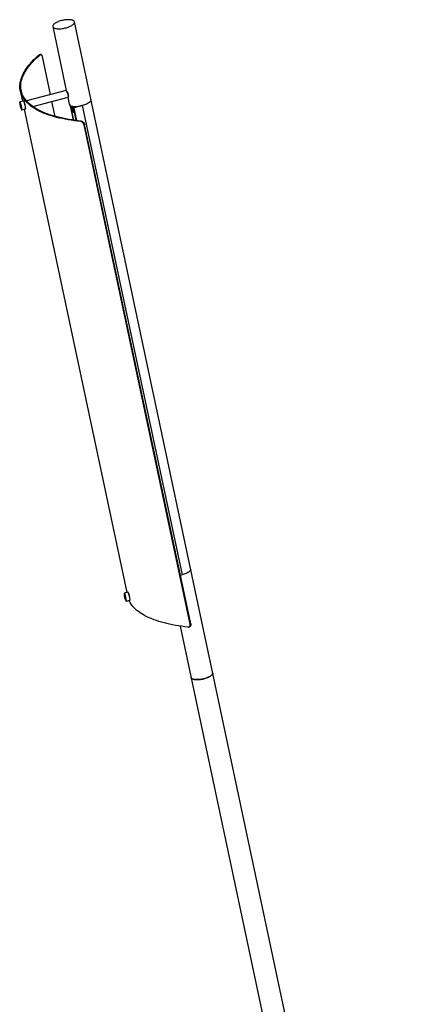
# Model space of a CAD drawing. Header units: millimetres. Extents: x -829 to 344, y -1416 to 271.
# Tile 5 of 5: x -96 to 242, y -572 to 271. Entities that reach past the tile are written whole.
import ezdxf

# ---------------------------------------------------------------- set-up
doc = ezdxf.new("R2010")
doc.units = ezdxf.units.MM

msp = doc.modelspace()

# ---------------------------------------------------------------- linework, layer by layer
at = {"color": 7, "linetype": 'Continuous', "lineweight": 25}
for p, q in [((-67.76, 265.26), (-56.12, 210.55)), ((242.28, -1100.91), (-49.18, 269.21)), ((-78.66, 241.08), (-79.34, 241.1)), ((-77.99, 241.34), (-78.67, 241.36)), ((-69.7, 207.02), (-76.62, 239.57)), ((-95.57, 210.16), (-93.67, 201.25)), ((-56.12, 210.59), (-90.3, 201.61)), ((-84.95, 196.81), (-54.6, 204.78)), ((-54.88, 204.71), (-53.6, 198.69)), ((-92.88, 201.45), (-95.95, 200.65)), ((-94.17, 193.88), (-91.1, 194.68)), ((-92.21, 194.39), (-4.13, -219.68)), ((-65.71, 188.27), (-68.45, 201.15)), ((-52.91, 197.74), (-50.22, 185.08)), ((-52.58, 196.79), (-52.76, 197.64)), ((-49.26, 191.45), (-52.58, 196.79)), ((-52.53, 197.02), (-52.53, 197)), ((-52.53, 197), (-49.51, 192.15)), ((-52.44, 196.55), (-49.99, 185.04)), ((-50.23, 196.01), (-50.83, 196.97)), ((-50.23, 196.01), (-47.17, 196.81)), ((-49.26, 191.45), (-50.23, 196.01)), ((-50.18, 195.92), (-47.8, 184.75)), ((-50.04, 195.7), (-50.17, 195.91)), ((-42.4, 197.59), (-49.7, 195.68)), ((-42.4, 197.59), (43.15, -204.55)), ((-49.23, 191.46), (-49.26, 191.45)), ((-43.82, 183.91), (-43.36, 184.23)), ((-40.42, 181.27), (-40.88, 180.94)), ((50.1, -246.73), (-40.88, 180.94)), ((50.56, -246.41), (-40.42, 181.27)), ((43.15, -204.55), (41.73, -204.92)), ((-3.33, -219.48), (-6.41, -220.28)), ((-4.63, -227.05), (-1.56, -226.25)), ((41.51, -248.4), (223.69, -1104.86)), ((49.44, -248.97), (49.9, -248.65)), ((50.1, -246.73), (50.56, -246.41))]:
    msp.add_line(p, q, dxfattribs=at)
at = {"color": 8, "linetype": 'Continuous', "lineweight": 25}
for p, q in [((-52.91, 197.74), (-50.22, 185.08)), ((-52.81, 197.67), (-50.13, 185.06)), ((-52.53, 197), (-49.99, 185.04)), ((-50.17, 195.91), (-47.8, 184.74)), ((-50.04, 195.7), (-47.71, 184.73)), ((-49.7, 195.68), (-47.36, 184.69)), ((-49.51, 192.15), (-47.94, 184.76))]:
    msp.add_line(p, q, dxfattribs=at)
at = {"color": 7, "linetype": 'Continuous', "lineweight": 25, "flags": 128}
for points in [[(-60.38, 270.31), (-61.28, 270.06), (-62.15, 269.78), (-62.98, 269.47), (-63.77, 269.14), (-64.51, 268.79), (-65.19, 268.43), (-65.8, 268.06), (-66.33, 267.67), (-66.79, 267.28), (-67.17, 266.9), (-67.46, 266.51), (-67.66, 266.13), (-67.77, 265.77), (-67.78, 265.41), (-67.71, 265.08), (-67.54, 264.77), (-67.28, 264.48), (-66.94, 264.22), (-66.51, 263.99), (-66, 263.79), (-65.41, 263.63), (-64.76, 263.5), (-64.04, 263.41), (-63.27, 263.35), (-62.45, 263.34), (-61.6, 263.36), (-60.71, 263.43), (-59.79, 263.53), (-58.87, 263.67), (-57.94, 263.84), (-57.02, 264.05), (-56.11, 264.28), (-55.22, 264.55), (-54.37, 264.85), (-53.55, 265.17), (-52.79, 265.5), (-52.08, 265.86), (-51.44, 266.23), (-50.86, 266.61), (-50.37, 267), (-49.95, 267.39), (-49.61, 267.77), (-49.37, 268.16), (-49.21, 268.53), (-49.15, 268.89), (-49.18, 269.23), (-49.3, 269.55), (-49.52, 269.86), (-49.82, 270.13), (-50.21, 270.38), (-50.68, 270.59), (-51.22, 270.77), (-51.84, 270.92), (-52.53, 271.03), (-53.27, 271.1), (-54.07, 271.13), (-54.91, 271.13), (-55.78, 271.09), (-56.69, 271), (-57.61, 270.88), (-58.53, 270.73), (-59.46, 270.54), (-60.38, 270.31)], [(-43.82, 183.91), (-46.63, 184.22), (-49.37, 184.57), (-52.05, 184.96), (-54.67, 185.38), (-57.22, 185.85), (-59.7, 186.35), (-62.12, 186.89), (-64.46, 187.47), (-66.73, 188.09), (-68.92, 188.74), (-71.04, 189.42), (-73.08, 190.15), (-75.04, 190.9), (-76.92, 191.7), (-78.72, 192.52), (-80.44, 193.38), (-82.07, 194.27), (-83.61, 195.19), (-85.07, 196.15), (-86.44, 197.13), (-87.72, 198.14), (-88.92, 199.19), (-90.02, 200.26), (-91.02, 201.36), (-91.94, 202.48), (-92.77, 203.63), (-93.5, 204.81), (-94.13, 206.01), (-94.67, 207.23), (-95.12, 208.48), (-95.47, 209.75), (-95.73, 211.03), (-95.89, 212.34), (-95.95, 213.67), (-95.92, 215.01), (-95.8, 216.38), (-95.57, 217.75), (-95.26, 219.14), (-94.84, 220.55), (-94.33, 221.97), (-93.73, 223.4), (-93.03, 224.84), (-92.24, 226.29), (-91.36, 227.75), (-90.38, 229.22), (-89.31, 230.69), (-88.15, 232.17), (-86.9, 233.65), (-85.56, 235.14), (-84.14, 236.63), (-82.62, 238.12), (-81.02, 239.61), (-79.34, 241.1)], [(-43.36, 184.23), (-46.15, 184.54), (-48.87, 184.89), (-51.54, 185.27), (-54.14, 185.7), (-56.67, 186.16), (-59.14, 186.66), (-61.54, 187.2), (-63.87, 187.77), (-66.12, 188.39), (-68.31, 189.03), (-70.41, 189.72), (-72.44, 190.43), (-74.39, 191.19), (-76.26, 191.97), (-78.04, 192.79), (-79.75, 193.65), (-81.37, 194.53), (-82.91, 195.45), (-84.35, 196.4), (-85.72, 197.37), (-86.99, 198.38), (-88.17, 199.42), (-89.27, 200.48), (-90.27, 201.57), (-91.18, 202.69), (-92, 203.84), (-92.73, 205.01), (-93.36, 206.2), (-93.9, 207.42), (-94.34, 208.65), (-94.69, 209.91), (-94.94, 211.19), (-95.1, 212.49), (-95.17, 213.81), (-95.14, 215.15), (-95.01, 216.5), (-94.79, 217.87), (-94.48, 219.25), (-94.06, 220.65), (-93.56, 222.06), (-92.96, 223.48), (-92.27, 224.92), (-91.48, 226.36), (-90.6, 227.81), (-89.63, 229.27), (-88.57, 230.73), (-87.42, 232.2), (-86.18, 233.68), (-84.85, 235.15), (-83.43, 236.63), (-81.92, 238.11), (-80.33, 239.6), (-78.66, 241.08)], [(-50.17, 195.91), (-50.18, 195.93), (-50.18, 195.95), (-50.16, 195.98), (-50.13, 196), (-50.1, 196.02), (-50.05, 196.05), (-50, 196.06), (-49.95, 196.08)], [(48.32, -249.24), (45.51, -248.93), (42.77, -248.58), (40.09, -248.19), (37.47, -247.77), (34.92, -247.3), (32.44, -246.8), (30.02, -246.26), (27.68, -245.68), (25.41, -245.06), (23.22, -244.41), (21.1, -243.73), (19.06, -243), (17.1, -242.25), (15.22, -241.45), (13.42, -240.63), (11.7, -239.77), (10.07, -238.88), (8.53, -237.96), (7.07, -237), (5.7, -236.02), (4.42, -235.01), (3.22, -233.96), (2.12, -232.89), (1.12, -231.79), (0.2, -230.67), (-0.63, -229.52), (-1.36, -228.34), (-1.99, -227.14), (-2.31, -226.44)], [(50.86, -292.36), (50.94, -292.62), (51.13, -292.93), (51.41, -293.21), (51.78, -293.47), (52.23, -293.69), (52.76, -293.88), (53.36, -294.03), (54.03, -294.15), (54.76, -294.23), (55.55, -294.28), (56.38, -294.28), (57.24, -294.25), (58.14, -294.18), (59.06, -294.07), (59.98, -293.92), (60.91, -293.74), (61.83, -293.52), (62.74, -293.28), (63.61, -293), (64.46, -292.7), (65.26, -292.38), (66.01, -292.03), (66.7, -291.67), (67.33, -291.3), (67.89, -290.92), (68.36, -290.53), (68.76, -290.14), (69.07, -289.75), (69.3, -289.37), (69.43, -289), (69.47, -288.65), (69.44, -288.41)], [(62.06, -293.46), (61.14, -293.69), (60.21, -293.88), (59.29, -294.03), (58.37, -294.15), (57.46, -294.23), (56.59, -294.28), (55.75, -294.28), (54.95, -294.25), (54.21, -294.18), (53.52, -294.07), (52.9, -293.92), (52.36, -293.74), (51.89, -293.52), (51.5, -293.28), (51.2, -293), (50.98, -292.7), (50.86, -292.38), (50.86, -292.36)], [(69.44, -288.41), (69.46, -288.56), (69.45, -288.91), (69.34, -289.28), (69.14, -289.66), (68.85, -290.04), (68.47, -290.43), (68.01, -290.82), (67.48, -291.2), (66.87, -291.58), (66.19, -291.94), (65.45, -292.29), (64.66, -292.62), (63.83, -292.93), (62.96, -293.21), (62.06, -293.46)]]:
    msp.add_lwpolyline(points, dxfattribs=at)
at = {"color": 8, "linetype": 'Continuous', "lineweight": 25, "flags": 128}
for points in [[(-35.02, 202.65), (-35, 202.57), (-35, 202.22), (-35.09, 201.85), (-35.28, 201.46), (-35.56, 201.07), (-35.93, 200.68), (-36.38, 200.29), (-36.92, 199.89), (-37.53, 199.51), (-38.21, 199.14), (-38.96, 198.79), (-39.75, 198.45), (-40.6, 198.14), (-41.48, 197.85), (-42.4, 197.59)], [(-95.85, 200.28), (-95.96, 200.42), (-96.04, 200.47), (-96.1, 200.42), (-96.12, 200.35)], [(-95.95, 200.65), (-95.93, 200.65), (-95.84, 200.6), (-95.74, 200.45)], [(-94.42, 194.01), (-94.4, 194), (-94.33, 193.99), (-94.31, 194.03)], [(-91.1, 194.68), (-91.05, 194.72), (-91.02, 194.85), (-91.01, 195.07), (-91.03, 195.37), (-91.07, 195.75), (-91.14, 196.19), (-91.23, 196.68), (-91.34, 197.2), (-91.47, 197.75), (-91.61, 198.31), (-91.77, 198.87), (-91.93, 199.4), (-92.09, 199.89), (-92.25, 200.34), (-92.4, 200.72), (-92.54, 201.03), (-92.67, 201.26), (-92.77, 201.4), (-92.86, 201.46), (-92.88, 201.45)], [(50.53, -199.5), (50.54, -199.57), (50.55, -199.93), (50.45, -200.3), (50.27, -200.68), (49.99, -201.07), (49.62, -201.47), (49.16, -201.86), (48.63, -202.25), (48.02, -202.63), (47.33, -203), (46.59, -203.36), (45.79, -203.7), (44.94, -204.01), (44.06, -204.3), (43.15, -204.55)], [(-6.31, -220.65), (-6.42, -220.51), (-6.5, -220.46), (-6.56, -220.51), (-6.58, -220.58)], [(-6.41, -220.28), (-6.39, -220.28), (-6.3, -220.33), (-6.2, -220.48)], [(-4.88, -226.92), (-4.86, -226.94), (-4.79, -226.94), (-4.77, -226.9)], [(-1.56, -226.25), (-1.51, -226.21), (-1.48, -226.08), (-1.47, -225.86), (-1.49, -225.56), (-1.53, -225.18), (-1.6, -224.74), (-1.69, -224.25), (-1.8, -223.73), (-1.93, -223.18), (-2.07, -222.62), (-2.23, -222.06), (-2.39, -221.53), (-2.55, -221.04), (-2.71, -220.59), (-2.86, -220.21), (-3, -219.9), (-3.12, -219.67), (-3.23, -219.53), (-3.32, -219.47), (-3.33, -219.48)]]:
    msp.add_lwpolyline(points, dxfattribs=at)
at = {"color": 7, "linetype": 'Continuous', "lineweight": 25}
for centre, radius, start, end in [((-81.89, 200.76), 14.24, 181.67439, 208.32627), ((-109.33, 193.63), 15.03, 1.52585, 26.26488), ((-105.27, 194.6), 14.34, 1.38046, 27.82816), ((-50.74, 200.2), 3.24, 207.84312, 268.33212), ((-48.34, 212.11), 15.34, 260.6535, 274.36827), ((-49.85, 196.03), 0.387, 239.62929, 293.29241), ((-48.85, 222.01), 25.26, 273.81206, 284.80389), ((7.65, -220.17), 14.24, 181.67439, 208.32627), ((-19.79, -227.3), 15.03, 1.52585, 26.26488), ((-15.73, -226.33), 14.34, 1.38046, 27.82816)]:
    msp.add_arc(centre, radius, start, end, dxfattribs=at)
at = {"color": 8, "linetype": 'Continuous', "lineweight": 25}
for centre in [(-107.83, 194.09), (-18.29, -226.84)]:
    msp.add_arc(centre, 13.66, 359.09198, 27.73874, dxfattribs=at)
at = {"color": 7, "linetype": 'Continuous', "lineweight": 25}
for points, knots in [([(-79.34, 241.1), (-79.17, 241.23), (-78.95, 241.39), (-78.72, 241.34), (-78.67, 241.33)], [0, 0, 0, 0, 0.765628, 1, 1, 1, 1]), ([(-76.62, 239.57), (-76.66, 239.75), (-76.71, 239.92), (-76.82, 240.24), (-76.88, 240.39), (-77.03, 240.66), (-77.11, 240.78), (-77.28, 240.98), (-77.37, 241.07), (-77.56, 241.21), (-77.66, 241.26), (-77.86, 241.33), (-77.96, 241.34), (-78.27, 241.33), (-78.47, 241.24), (-78.66, 241.08)], [0, 0, 0, 0, 0.125, 0.125, 0.25, 0.25, 0.375, 0.375, 0.5, 0.5, 0.625, 0.625, 0.75, 0.75, 1, 1, 1, 1]), ([(-56.01, 210.4), (-56.04, 210.46), (-56.11, 210.57), (-56.11, 210.56), (-56.11, 210.55)], [0, 0, 0, 0, 0.473498, 1, 1, 1, 1]), ([(-55.72, 209.92), (-55.78, 210.02), (-55.83, 210.12), (-55.93, 210.28), (-55.98, 210.35), (-56.01, 210.4)], [0, 0, 0, 0, 0.5, 0.5, 1, 1, 1, 1]), ([(-55.72, 209.92), (-55.56, 209.64), (-55.38, 209.29), (-55.13, 208.73), (-55.04, 208.54), (-54.89, 208.14), (-54.81, 207.94), (-54.67, 207.54), (-54.61, 207.33), (-54.5, 206.94), (-54.46, 206.74), (-54.34, 206.16), (-54.29, 205.79), (-54.28, 205.46)], [0, 0, 0, 0, 0.25, 0.25, 0.375, 0.375, 0.5, 0.5, 0.625, 0.625, 0.75, 0.75, 1, 1, 1, 1]), ([(-54.28, 205.46), (-54.33, 205.72), (-54.4, 206.06), (-54.55, 206.63), (-54.6, 206.83), (-54.72, 207.24), (-54.78, 207.46), (-54.99, 208.1), (-55.14, 208.54), (-55.35, 209.11), (-55.43, 209.29), (-55.57, 209.63), (-55.65, 209.79), (-55.72, 209.92)], [0, 0, 0, 0, 0.25, 0.25, 0.375, 0.375, 0.5, 0.5, 0.75, 0.75, 0.875, 0.875, 1, 1, 1, 1]), ([(-54.61, 204.8), (-54.55, 204.83), (-54.41, 204.9), (-54.31, 205.23), (-54.28, 205.45), (-54.28, 205.46)], [0, 0, 0, 0, 0.445879, 0.977862, 1, 1, 1, 1]), ([(-95.95, 200.64), (-95.96, 200.64), (-96.02, 200.63), (-96.08, 200.55), (-96.11, 200.48), (-96.12, 200.43), (-96.12, 200.42)], [0, 0, 0, 0, 0.108776, 0.463481, 0.836222, 1, 1, 1, 1]), ([(-92.63, 201.36), (-92.65, 201.38), (-92.7, 201.43), (-92.79, 201.47), (-92.86, 201.45), (-92.88, 201.44)], [0, 0, 0, 0, 0.402898, 0.792298, 1, 1, 1, 1]), ([(-91.11, 194.69), (-91.09, 194.69), (-91.03, 194.7), (-90.97, 194.77), (-90.95, 194.83), (-90.94, 194.85)], [0, 0, 0, 0, 0.179578, 0.635032, 1, 1, 1, 1]), ([(-94.37, 193.93), (-94.36, 193.92), (-94.33, 193.89), (-94.25, 193.86), (-94.19, 193.88), (-94.17, 193.89)], [0, 0, 0, 0, 0.203156, 0.733023, 1, 1, 1, 1]), ([(-40.88, 180.94), (-40.92, 181.12), (-40.97, 181.3), (-41.11, 181.66), (-41.19, 181.84), (-41.38, 182.18), (-41.49, 182.34), (-41.72, 182.66), (-41.85, 182.81), (-42.12, 183.08), (-42.27, 183.2), (-42.57, 183.43), (-42.72, 183.53), (-43.19, 183.77), (-43.51, 183.88), (-43.82, 183.91)], [0, 0, 0, 0, 0.125, 0.125, 0.25, 0.25, 0.375, 0.375, 0.5, 0.5, 0.625, 0.625, 0.75, 0.75, 1, 1, 1, 1]), ([(-43.36, 184.23), (-43.21, 184.21), (-43.05, 184.18), (-42.74, 184.08), (-42.57, 184.01), (-42.26, 183.85), (-42.11, 183.75), (-41.81, 183.53), (-41.66, 183.4), (-41.39, 183.13), (-41.26, 182.98), (-41.03, 182.67), (-40.92, 182.5), (-40.64, 181.99), (-40.5, 181.63), (-40.42, 181.27)], [0, 0, 0, 0, 0.125, 0.125, 0.25, 0.25, 0.375, 0.375, 0.5, 0.5, 0.625, 0.625, 0.75, 0.75, 1, 1, 1, 1]), ([(-6.41, -220.29), (-6.42, -220.29), (-6.48, -220.3), (-6.54, -220.38), (-6.57, -220.45), (-6.58, -220.5), (-6.58, -220.52)], [0, 0, 0, 0, 0.108776, 0.463481, 0.836222, 1, 1, 1, 1]), ([(-4.83, -227), (-4.82, -227.01), (-4.79, -227.04), (-4.71, -227.07), (-4.65, -227.05), (-4.63, -227.04)], [0, 0, 0, 0, 0.203156, 0.733023, 1, 1, 1, 1]), ([(-3.09, -219.57), (-3.11, -219.55), (-3.16, -219.5), (-3.25, -219.46), (-3.32, -219.48), (-3.34, -219.49)], [0, 0, 0, 0, 0.402898, 0.792298, 1, 1, 1, 1]), ([(-1.57, -226.24), (-1.55, -226.24), (-1.49, -226.23), (-1.43, -226.16), (-1.41, -226.11), (-1.4, -226.08)], [0, 0, 0, 0, 0.179578, 0.6350324, 1, 1, 1, 1]), ([(48.32, -249.24), (48.47, -249.26), (48.62, -249.26), (48.91, -249.22), (49.04, -249.18), (49.3, -249.07), (49.42, -249), (49.63, -248.83), (49.73, -248.72), (49.89, -248.49), (49.96, -248.36), (50.07, -248.08), (50.11, -247.93), (50.19, -247.45), (50.17, -247.1), (50.1, -246.73)], [0, 0, 0, 0, 0.125, 0.125, 0.25, 0.25, 0.375, 0.375, 0.5, 0.5, 0.625, 0.625, 0.75, 0.75, 1, 1, 1, 1]), ([(50.56, -246.41), (50.6, -246.72), (50.68, -247.33), (50.43, -248.09), (50.15, -248.54), (49.91, -248.64), (49.9, -248.64)], [0, 0, 0, 0, 0.326988, 0.653976, 0.980957, 1, 1, 1, 1])]:
    msp.add_open_spline(points, degree=3, knots=knots, dxfattribs=at)

doc.saveas('drawing.dxf')
